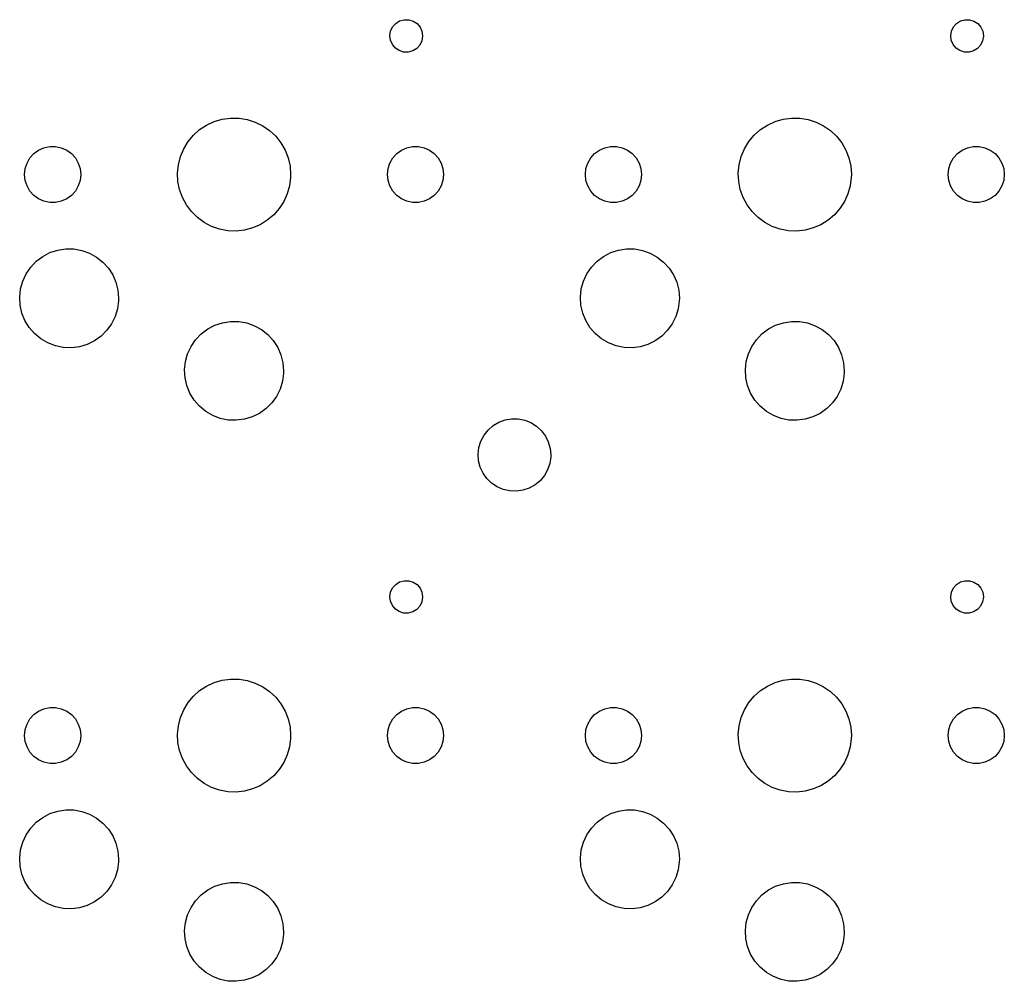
# Model space of a CAD drawing. Extents: x 3.01 to 5.54, y -3.22 to -0.6.
# Tile 2 of 4: x 4.35 to 5.52, y -3.22 to -2.07. Entities that reach past the tile are written whole.
import ezdxf

# ---------------------------------------------------------------- set-up
doc = ezdxf.new("R2010")
doc.units = 0
doc.header["$MEASUREMENT"] = 0
doc.layers.add('BLACK', color=7, linetype='CONTINUOUS')

msp = doc.modelspace()

# ---------------------------------------------------------------- linework, layer by layer
at = {"layer": 'BLACK', "linetype": 'CONTINUOUS'}
for p, q in [((4.79059, -2.0828), (4.79425, -2.07865)), ((4.79425, -2.07865), (4.79893, -2.0757)), ((4.79893, -2.0757), (4.80424, -2.07418)), ((4.80424, -2.07418), (4.80977, -2.07422)), ((4.80977, -2.07422), (4.81507, -2.0758)), ((4.81507, -2.0758), (4.81971, -2.07881)), ((4.81971, -2.07881), (4.82332, -2.083)), ((5.45988, -2.0828), (5.46354, -2.07865)), ((5.46354, -2.07865), (5.46822, -2.0757)), ((5.46822, -2.0757), (5.47353, -2.07418)), ((5.47353, -2.07418), (5.47906, -2.07422)), ((5.47906, -2.07422), (5.48436, -2.0758)), ((5.48436, -2.0758), (5.489, -2.07881)), ((5.489, -2.07881), (5.49261, -2.083)), ((4.78739, -2.09326), (4.78824, -2.0878)), ((4.78824, -2.0878), (4.79059, -2.0828)), ((4.82332, -2.083), (4.8256, -2.08803)), ((4.8256, -2.08803), (4.82639, -2.0935)), ((5.45668, -2.09326), (5.45753, -2.0878)), ((5.45753, -2.0878), (5.45988, -2.0828)), ((5.49261, -2.083), (5.49489, -2.08803)), ((5.49489, -2.08803), (5.49568, -2.0935)), ((4.78811, -2.09875), (4.78739, -2.09326)), ((4.79033, -2.10381), (4.78811, -2.09875)), ((4.82546, -2.09943), (4.82305, -2.10441)), ((4.82638, -2.09398), (4.82546, -2.09943)), ((4.82639, -2.0935), (4.82638, -2.09398)), ((5.4574, -2.09875), (5.45668, -2.09326)), ((5.45962, -2.10381), (5.4574, -2.09875)), ((5.49476, -2.09943), (5.49234, -2.10441)), ((5.49567, -2.09398), (5.49476, -2.09943)), ((5.49568, -2.0935), (5.49567, -2.09398)), ((4.79389, -2.10804), (4.79033, -2.10381)), ((4.79849, -2.1111), (4.79389, -2.10804)), ((4.80377, -2.11275), (4.79849, -2.1111)), ((4.8093, -2.11285), (4.80377, -2.11275)), ((4.81463, -2.1114), (4.8093, -2.11285)), ((4.81934, -2.10851), (4.81463, -2.1114)), ((4.82305, -2.10441), (4.81934, -2.10851)), ((5.46318, -2.10804), (5.45962, -2.10381)), ((5.46778, -2.1111), (5.46318, -2.10804)), ((5.47306, -2.11275), (5.46778, -2.1111)), ((5.47859, -2.11285), (5.47306, -2.11275)), ((5.48392, -2.1114), (5.47859, -2.11285)), ((5.48863, -2.10851), (5.48392, -2.1114)), ((5.49234, -2.10441), (5.48863, -2.10851)), ((4.56865, -2.19982), (4.57774, -2.19563)), ((4.57774, -2.19563), (4.58734, -2.19283)), ((4.58734, -2.19283), (4.59725, -2.19148)), ((4.59725, -2.19148), (4.60726, -2.19161)), ((4.60726, -2.19161), (4.61713, -2.19322)), ((4.61713, -2.19322), (4.62666, -2.19627)), ((4.62666, -2.19627), (4.63563, -2.2007)), ((5.23794, -2.19982), (5.24703, -2.19563)), ((5.24703, -2.19563), (5.25663, -2.19283)), ((5.25663, -2.19283), (5.26655, -2.19148)), ((5.26655, -2.19148), (5.27655, -2.19161)), ((5.27655, -2.19161), (5.28642, -2.19322)), ((5.28642, -2.19322), (5.29595, -2.19627)), ((5.29595, -2.19627), (5.30493, -2.2007)), ((4.55282, -2.21197), (4.56028, -2.20531)), ((4.56028, -2.20531), (4.56865, -2.19982)), ((4.63563, -2.2007), (4.64385, -2.2064)), ((4.64385, -2.2064), (4.65114, -2.21325)), ((5.22211, -2.21197), (5.22958, -2.20531)), ((5.22958, -2.20531), (5.23794, -2.19982)), ((5.30493, -2.2007), (5.31315, -2.2064)), ((5.31315, -2.2064), (5.32043, -2.21325)), ((4.54123, -2.22821), (4.54642, -2.21966)), ((4.54642, -2.21966), (4.55282, -2.21197)), ((4.65114, -2.21325), (4.65734, -2.22111)), ((4.65734, -2.22111), (4.6623, -2.2298)), ((5.21052, -2.22821), (5.21571, -2.21966)), ((5.21571, -2.21966), (5.22211, -2.21197)), ((5.32043, -2.21325), (5.32663, -2.22111)), ((5.32663, -2.22111), (5.33159, -2.2298)), ((4.36242, -2.23396), (4.36809, -2.22985)), ((4.36809, -2.22985), (4.37449, -2.227)), ((4.37449, -2.227), (4.38134, -2.22554)), ((4.38134, -2.22554), (4.38834, -2.22554)), ((4.38834, -2.22554), (4.39519, -2.227)), ((4.39519, -2.227), (4.40159, -2.22985)), ((4.40159, -2.22985), (4.40726, -2.23396)), ((4.53736, -2.23744), (4.54123, -2.22821)), ((4.6623, -2.2298), (4.66593, -2.23912)), ((4.7955, -2.23396), (4.80116, -2.22985)), ((4.80116, -2.22985), (4.80756, -2.227)), ((4.80756, -2.227), (4.81441, -2.22554)), ((4.81441, -2.22554), (4.82141, -2.22554)), ((4.82141, -2.22554), (4.82826, -2.227)), ((4.82826, -2.227), (4.83466, -2.22985)), ((4.83466, -2.22985), (4.84033, -2.23396)), ((5.03172, -2.23396), (5.03738, -2.22985)), ((5.03738, -2.22985), (5.04378, -2.227)), ((5.04378, -2.227), (5.05063, -2.22554)), ((5.05063, -2.22554), (5.05763, -2.22554)), ((5.05763, -2.22554), (5.06448, -2.227)), ((5.06448, -2.227), (5.07088, -2.22985)), ((5.07088, -2.22985), (5.07655, -2.23396)), ((5.20665, -2.23744), (5.21052, -2.22821)), ((5.33159, -2.2298), (5.33522, -2.23912)), ((5.46479, -2.23396), (5.47045, -2.22985)), ((5.47045, -2.22985), (5.47685, -2.227)), ((5.47685, -2.227), (5.4837, -2.22554)), ((5.4837, -2.22554), (5.4907, -2.22554)), ((5.4907, -2.22554), (5.49755, -2.227)), ((5.49755, -2.227), (5.50395, -2.22985)), ((5.50395, -2.22985), (5.50962, -2.23396)), ((4.35424, -2.24523), (4.35774, -2.23917)), ((4.35774, -2.23917), (4.36242, -2.23396)), ((4.40726, -2.23396), (4.41194, -2.23917)), ((4.41194, -2.23917), (4.41544, -2.24523)), ((4.5349, -2.24714), (4.53736, -2.23744)), ((4.66593, -2.23912), (4.66813, -2.24888)), ((4.78731, -2.24523), (4.79081, -2.23917)), ((4.79081, -2.23917), (4.7955, -2.23396)), ((4.84033, -2.23396), (4.84501, -2.23917)), ((4.84501, -2.23917), (4.84851, -2.24523)), ((5.02353, -2.24523), (5.02703, -2.23917)), ((5.02703, -2.23917), (5.03172, -2.23396)), ((5.07655, -2.23396), (5.08123, -2.23917)), ((5.08123, -2.23917), (5.08474, -2.24523)), ((5.20419, -2.24714), (5.20665, -2.23744)), ((5.33522, -2.23912), (5.33743, -2.24888)), ((5.4566, -2.24523), (5.4601, -2.23917)), ((5.4601, -2.23917), (5.46479, -2.23396)), ((5.50962, -2.23396), (5.5143, -2.23917)), ((5.5143, -2.23917), (5.51781, -2.24523)), ((4.35134, -2.25886), (4.35207, -2.25189)), ((4.35207, -2.25189), (4.35424, -2.24523)), ((4.41544, -2.24523), (4.41761, -2.25189)), ((4.41761, -2.25189), (4.41834, -2.25886)), ((4.5339, -2.25709), (4.5349, -2.24714)), ((4.66813, -2.24888), (4.66888, -2.25886)), ((4.78441, -2.25886), (4.78514, -2.25189)), ((4.78514, -2.25189), (4.78731, -2.24523)), ((4.84851, -2.24523), (4.85068, -2.25189)), ((4.85068, -2.25189), (4.85141, -2.25886)), ((5.02063, -2.25886), (5.02136, -2.25189)), ((5.02136, -2.25189), (5.02353, -2.24523)), ((5.08474, -2.24523), (5.0869, -2.25189)), ((5.0869, -2.25189), (5.08763, -2.25886)), ((5.20319, -2.25709), (5.20419, -2.24714)), ((5.33743, -2.24888), (5.33817, -2.25886)), ((5.4537, -2.25886), (5.45443, -2.25189)), ((5.45443, -2.25189), (5.4566, -2.24523)), ((5.51781, -2.24523), (5.51997, -2.25189)), ((5.51997, -2.25189), (5.5207, -2.25886)), ((4.35207, -2.26582), (4.35134, -2.25886)), ((4.35424, -2.27248), (4.35207, -2.26582)), ((4.41761, -2.26582), (4.41544, -2.27248)), ((4.41834, -2.25886), (4.41761, -2.26582)), ((4.53438, -2.26708), (4.5339, -2.25709)), ((4.53633, -2.2769), (4.53438, -2.26708)), ((4.66878, -2.26239), (4.66752, -2.27231)), ((4.66888, -2.25886), (4.66878, -2.26239)), ((4.78514, -2.26582), (4.78441, -2.25886)), ((4.78731, -2.27248), (4.78514, -2.26582)), ((4.85068, -2.26582), (4.84851, -2.27248)), ((4.85141, -2.25886), (4.85068, -2.26582)), ((5.02136, -2.26582), (5.02063, -2.25886)), ((5.02353, -2.27248), (5.02136, -2.26582)), ((5.0869, -2.26582), (5.08474, -2.27248)), ((5.08763, -2.25886), (5.0869, -2.26582)), ((5.20367, -2.26708), (5.20319, -2.25709)), ((5.20562, -2.2769), (5.20367, -2.26708)), ((5.33807, -2.26239), (5.33681, -2.27231)), ((5.33817, -2.25886), (5.33807, -2.26239)), ((5.45443, -2.26582), (5.4537, -2.25886)), ((5.4566, -2.27248), (5.45443, -2.26582)), ((5.51997, -2.26582), (5.51781, -2.27248)), ((5.5207, -2.25886), (5.51997, -2.26582)), ((4.35774, -2.27855), (4.35424, -2.27248)), ((4.36242, -2.28375), (4.35774, -2.27855)), ((4.41194, -2.27855), (4.40726, -2.28375)), ((4.41544, -2.27248), (4.41194, -2.27855)), ((4.53971, -2.28631), (4.53633, -2.2769)), ((4.66752, -2.27231), (4.66481, -2.28194)), ((4.79081, -2.27855), (4.78731, -2.27248)), ((4.7955, -2.28375), (4.79081, -2.27855)), ((4.84501, -2.27855), (4.84033, -2.28375)), ((4.84851, -2.27248), (4.84501, -2.27855)), ((5.02703, -2.27855), (5.02353, -2.27248)), ((5.03172, -2.28375), (5.02703, -2.27855)), ((5.08123, -2.27855), (5.07655, -2.28375)), ((5.08474, -2.27248), (5.08123, -2.27855)), ((5.209, -2.28631), (5.20562, -2.2769)), ((5.33681, -2.27231), (5.3341, -2.28194)), ((5.4601, -2.27855), (5.4566, -2.27248)), ((5.46479, -2.28375), (5.4601, -2.27855)), ((5.5143, -2.27855), (5.50962, -2.28375)), ((5.51781, -2.27248), (5.5143, -2.27855)), ((4.36809, -2.28787), (4.36242, -2.28375)), ((4.37449, -2.29072), (4.36809, -2.28787)), ((4.38134, -2.29217), (4.37449, -2.29072)), ((4.39519, -2.29072), (4.38834, -2.29217)), ((4.40159, -2.28787), (4.39519, -2.29072)), ((4.40726, -2.28375), (4.40159, -2.28787)), ((4.54445, -2.29512), (4.53971, -2.28631)), ((4.6607, -2.29107), (4.65528, -2.29948)), ((4.66481, -2.28194), (4.6607, -2.29107)), ((4.80116, -2.28787), (4.7955, -2.28375)), ((4.80756, -2.29072), (4.80116, -2.28787)), ((4.81441, -2.29217), (4.80756, -2.29072)), ((4.82826, -2.29072), (4.82141, -2.29217)), ((4.83466, -2.28787), (4.82826, -2.29072)), ((4.84033, -2.28375), (4.83466, -2.28787)), ((5.03738, -2.28787), (5.03172, -2.28375)), ((5.04378, -2.29072), (5.03738, -2.28787)), ((5.05063, -2.29217), (5.04378, -2.29072)), ((5.06448, -2.29072), (5.05763, -2.29217)), ((5.07088, -2.28787), (5.06448, -2.29072)), ((5.07655, -2.28375), (5.07088, -2.28787)), ((5.21374, -2.29512), (5.209, -2.28631)), ((5.32999, -2.29107), (5.32457, -2.29948)), ((5.3341, -2.28194), (5.32999, -2.29107)), ((5.47045, -2.28787), (5.46479, -2.28375)), ((5.47685, -2.29072), (5.47045, -2.28787)), ((5.4837, -2.29217), (5.47685, -2.29072)), ((5.49755, -2.29072), (5.4907, -2.29217)), ((5.50395, -2.28787), (5.49755, -2.29072)), ((5.50962, -2.28375), (5.50395, -2.28787)), ((4.38834, -2.29217), (4.38134, -2.29217)), ((4.55043, -2.30314), (4.54445, -2.29512)), ((4.55754, -2.31018), (4.55043, -2.30314)), ((4.65528, -2.29948), (4.64869, -2.307)), ((4.82141, -2.29217), (4.81441, -2.29217)), ((5.05763, -2.29217), (5.05063, -2.29217)), ((5.21972, -2.30314), (5.21374, -2.29512)), ((5.22683, -2.31018), (5.21972, -2.30314)), ((5.32457, -2.29948), (5.31798, -2.307)), ((5.4907, -2.29217), (5.4837, -2.29217)), ((4.56561, -2.3161), (4.55754, -2.31018)), ((4.64105, -2.31347), (4.63254, -2.31873)), ((4.64869, -2.307), (4.64105, -2.31347)), ((5.2349, -2.3161), (5.22683, -2.31018)), ((5.31034, -2.31347), (5.30183, -2.31873)), ((5.31798, -2.307), (5.31034, -2.31347)), ((4.57446, -2.32076), (4.56561, -2.3161)), ((4.58391, -2.32406), (4.57446, -2.32076)), ((4.59373, -2.32592), (4.58391, -2.32406)), ((4.60373, -2.32632), (4.59373, -2.32592)), ((4.61368, -2.32523), (4.60373, -2.32632)), ((4.62335, -2.32268), (4.61368, -2.32523)), ((4.63254, -2.31873), (4.62335, -2.32268)), ((5.24375, -2.32076), (5.2349, -2.3161)), ((5.2532, -2.32406), (5.24375, -2.32076)), ((5.26303, -2.32592), (5.2532, -2.32406)), ((5.27302, -2.32632), (5.26303, -2.32592)), ((5.28297, -2.32523), (5.27302, -2.32632)), ((5.29264, -2.32268), (5.28297, -2.32523)), ((5.30183, -2.31873), (5.29264, -2.32268)), ((4.38164, -2.35205), (4.39084, -2.34905)), ((4.39084, -2.34905), (4.40041, -2.34758)), ((4.40041, -2.34758), (4.41008, -2.3477)), ((4.41008, -2.3477), (4.41961, -2.3494)), ((4.41961, -2.3494), (4.42873, -2.35263)), ((5.05093, -2.35205), (5.06013, -2.34905)), ((5.06013, -2.34905), (5.0697, -2.34758)), ((5.0697, -2.34758), (5.07937, -2.3477)), ((5.07937, -2.3477), (5.0889, -2.3494)), ((5.0889, -2.3494), (5.09802, -2.35263)), ((4.36532, -2.36233), (4.37306, -2.35652)), ((4.37306, -2.35652), (4.38164, -2.35205)), ((4.42873, -2.35263), (4.43721, -2.35731)), ((4.43721, -2.35731), (4.4448, -2.3633)), ((5.03461, -2.36233), (5.04235, -2.35652)), ((5.04235, -2.35652), (5.05093, -2.35205)), ((5.09802, -2.35263), (5.1065, -2.35731)), ((5.1065, -2.35731), (5.11409, -2.3633)), ((4.35318, -2.37733), (4.35863, -2.36933)), ((4.35863, -2.36933), (4.36532, -2.36233)), ((4.4448, -2.3633), (4.45131, -2.37046)), ((4.45131, -2.37046), (4.45657, -2.37859)), ((5.02247, -2.37733), (5.02792, -2.36933)), ((5.02792, -2.36933), (5.03461, -2.36233)), ((5.11409, -2.3633), (5.12061, -2.37046)), ((5.12061, -2.37046), (5.12586, -2.37859)), ((4.3491, -2.3861), (4.35318, -2.37733)), ((4.45657, -2.37859), (4.46043, -2.38746)), ((5.01839, -2.3861), (5.02247, -2.37733)), ((5.12586, -2.37859), (5.12972, -2.38746)), ((4.34549, -2.40505), (4.34652, -2.39543)), ((4.34652, -2.39543), (4.3491, -2.3861)), ((4.46043, -2.38746), (4.46279, -2.39685)), ((4.46279, -2.39685), (4.46358, -2.4065)), ((5.01478, -2.40505), (5.01581, -2.39543)), ((5.01581, -2.39543), (5.01839, -2.3861)), ((5.12972, -2.38746), (5.13208, -2.39685)), ((5.13208, -2.39685), (5.13287, -2.4065)), ((4.34605, -2.41471), (4.34549, -2.40505)), ((4.46358, -2.4065), (4.46351, -2.40938)), ((5.01534, -2.41471), (5.01478, -2.40505)), ((5.13287, -2.4065), (5.1328, -2.40938)), ((4.34817, -2.42415), (4.34605, -2.41471)), ((4.46225, -2.41897), (4.45943, -2.42823)), ((4.46351, -2.40938), (4.46225, -2.41897)), ((5.01746, -2.42415), (5.01534, -2.41471)), ((5.13154, -2.41897), (5.12872, -2.42823)), ((5.1328, -2.40938), (5.13154, -2.41897)), ((4.35181, -2.43312), (4.34817, -2.42415)), ((4.45943, -2.42823), (4.45515, -2.43691)), ((5.0211, -2.43312), (5.01746, -2.42415)), ((5.12872, -2.42823), (5.12444, -2.43691)), ((4.35687, -2.44137), (4.35181, -2.43312)), ((4.36321, -2.44869), (4.35687, -2.44137)), ((4.45515, -2.43691), (4.4495, -2.44477)), ((4.56217, -2.44895), (4.56991, -2.44314)), ((4.56991, -2.44314), (4.57849, -2.43867)), ((4.57849, -2.43867), (4.58769, -2.43566)), ((4.58769, -2.43566), (4.59726, -2.4342)), ((4.59726, -2.4342), (4.60693, -2.43432)), ((4.60693, -2.43432), (4.61646, -2.43601)), ((4.61646, -2.43601), (4.62558, -2.43924)), ((4.62558, -2.43924), (4.63406, -2.44392)), ((4.63406, -2.44392), (4.64165, -2.44992)), ((5.02616, -2.44137), (5.0211, -2.43312)), ((5.0325, -2.44869), (5.02616, -2.44137)), ((5.12444, -2.43691), (5.11879, -2.44477)), ((5.23146, -2.44895), (5.2392, -2.44314)), ((5.2392, -2.44314), (5.24778, -2.43867)), ((5.24778, -2.43867), (5.25698, -2.43566)), ((5.25698, -2.43566), (5.26655, -2.4342)), ((5.26655, -2.4342), (5.27622, -2.43432)), ((5.27622, -2.43432), (5.28575, -2.43601)), ((5.28575, -2.43601), (5.29487, -2.43924)), ((5.29487, -2.43924), (5.30335, -2.44392)), ((5.30335, -2.44392), (5.31094, -2.44992)), ((4.37065, -2.45487), (4.36321, -2.44869)), ((4.37901, -2.45975), (4.37065, -2.45487)), ((4.44264, -2.4516), (4.43476, -2.45722)), ((4.4495, -2.44477), (4.44264, -2.4516)), ((4.55003, -2.46394), (4.55548, -2.45594)), ((4.55548, -2.45594), (4.56217, -2.44895)), ((4.64165, -2.44992), (4.64816, -2.45708)), ((5.03994, -2.45487), (5.0325, -2.44869)), ((5.0483, -2.45975), (5.03994, -2.45487)), ((5.11193, -2.4516), (5.10406, -2.45722)), ((5.11879, -2.44477), (5.11193, -2.4516)), ((5.21932, -2.46394), (5.22477, -2.45594)), ((5.22477, -2.45594), (5.23146, -2.44895)), ((5.31094, -2.44992), (5.31746, -2.45708)), ((4.38805, -2.46321), (4.37901, -2.45975)), ((4.39753, -2.46513), (4.38805, -2.46321)), ((4.4072, -2.46549), (4.39753, -2.46513)), ((4.4168, -2.46426), (4.4072, -2.46549)), ((4.42607, -2.46148), (4.4168, -2.46426)), ((4.43476, -2.45722), (4.42607, -2.46148)), ((4.54595, -2.47272), (4.55003, -2.46394)), ((4.64816, -2.45708), (4.65342, -2.4652)), ((4.65342, -2.4652), (4.65728, -2.47408)), ((5.05734, -2.46321), (5.0483, -2.45975)), ((5.06682, -2.46513), (5.05734, -2.46321)), ((5.0765, -2.46549), (5.06682, -2.46513)), ((5.08609, -2.46426), (5.0765, -2.46549)), ((5.09536, -2.46148), (5.08609, -2.46426)), ((5.10406, -2.45722), (5.09536, -2.46148)), ((5.21524, -2.47272), (5.21932, -2.46394)), ((5.31746, -2.45708), (5.32271, -2.4652)), ((5.32271, -2.4652), (5.32657, -2.47408)), ((4.54337, -2.48204), (4.54595, -2.47272)), ((4.65728, -2.47408), (4.65964, -2.48346)), ((5.21266, -2.48204), (5.21524, -2.47272)), ((5.32657, -2.47408), (5.32893, -2.48346)), ((4.54234, -2.49167), (4.54337, -2.48204)), ((4.65964, -2.48346), (4.66043, -2.49311)), ((5.21163, -2.49167), (5.21266, -2.48204)), ((5.32893, -2.48346), (5.32972, -2.49311)), ((4.5429, -2.50133), (4.54234, -2.49167)), ((4.54502, -2.51077), (4.5429, -2.50133)), ((4.66036, -2.49599), (4.6591, -2.50559)), ((4.66043, -2.49311), (4.66036, -2.49599)), ((5.21219, -2.50133), (5.21163, -2.49167)), ((5.21431, -2.51077), (5.21219, -2.50133)), ((5.32965, -2.49599), (5.32839, -2.50559)), ((5.32972, -2.49311), (5.32965, -2.49599)), ((4.54866, -2.51974), (4.54502, -2.51077)), ((4.65628, -2.51485), (4.652, -2.52352)), ((4.6591, -2.50559), (4.65628, -2.51485)), ((5.21796, -2.51974), (5.21431, -2.51077)), ((5.32557, -2.51485), (5.32129, -2.52352)), ((5.32839, -2.50559), (5.32557, -2.51485)), ((4.55372, -2.52799), (4.54866, -2.51974)), ((4.652, -2.52352), (4.64635, -2.53138)), ((5.22301, -2.52799), (5.21796, -2.51974)), ((5.32129, -2.52352), (5.31564, -2.53138)), ((4.56006, -2.5353), (4.55372, -2.52799)), ((4.5675, -2.54148), (4.56006, -2.5353)), ((4.63949, -2.53822), (4.63161, -2.54384)), ((4.64635, -2.53138), (4.63949, -2.53822)), ((5.22935, -2.5353), (5.22301, -2.52799)), ((5.23679, -2.54148), (5.22935, -2.5353)), ((5.30878, -2.53822), (5.30091, -2.54384)), ((5.31564, -2.53138), (5.30878, -2.53822)), ((4.57586, -2.54637), (4.5675, -2.54148)), ((4.5849, -2.54982), (4.57586, -2.54637)), ((4.59438, -2.55175), (4.5849, -2.54982)), ((4.62292, -2.54809), (4.61365, -2.55087)), ((4.63161, -2.54384), (4.62292, -2.54809)), ((5.24515, -2.54637), (5.23679, -2.54148)), ((5.25419, -2.54982), (5.24515, -2.54637)), ((5.26367, -2.55175), (5.25419, -2.54982)), ((5.29221, -2.54809), (5.28295, -2.55087)), ((5.30091, -2.54384), (5.29221, -2.54809)), ((4.60405, -2.5521), (4.59438, -2.55175)), ((4.61365, -2.55087), (4.60405, -2.5521)), ((4.90461, -2.56369), (4.91057, -2.55847)), ((4.91057, -2.55847), (4.91738, -2.55441)), ((4.91738, -2.55441), (4.92481, -2.55167)), ((4.92481, -2.55167), (4.93262, -2.55033)), ((4.93262, -2.55033), (4.94055, -2.55043)), ((4.94055, -2.55043), (4.94832, -2.55198)), ((4.94832, -2.55198), (4.95568, -2.55492)), ((4.95568, -2.55492), (4.96239, -2.55914)), ((4.96239, -2.55914), (4.9682, -2.56452)), ((5.27335, -2.5521), (5.26367, -2.55175)), ((5.28295, -2.55087), (5.27335, -2.5521)), ((4.89601, -2.57693), (4.8997, -2.56992)), ((4.8997, -2.56992), (4.90461, -2.56369)), ((4.9682, -2.56452), (4.97295, -2.57087)), ((4.97295, -2.57087), (4.97645, -2.57798)), ((4.89273, -2.59237), (4.89366, -2.5845)), ((4.89366, -2.5845), (4.89601, -2.57693)), ((4.97645, -2.57798), (4.9786, -2.58561)), ((4.89325, -2.60028), (4.89273, -2.59237)), ((4.97927, -2.59577), (4.97813, -2.60361)), ((4.9786, -2.58561), (4.97933, -2.5935)), ((4.97933, -2.5935), (4.97927, -2.59577)), ((4.8952, -2.60796), (4.89325, -2.60028)), ((4.89852, -2.61516), (4.8952, -2.60796)), ((4.97813, -2.60361), (4.97558, -2.61112)), ((4.90309, -2.62163), (4.89852, -2.61516)), ((4.97171, -2.61803), (4.96664, -2.62413)), ((4.97558, -2.61112), (4.97171, -2.61803)), ((4.90877, -2.62716), (4.90309, -2.62163)), ((4.91536, -2.63156), (4.90877, -2.62716)), ((4.92264, -2.63469), (4.91536, -2.63156)), ((4.96055, -2.62919), (4.95364, -2.63307)), ((4.96664, -2.62413), (4.96055, -2.62919)), ((4.93037, -2.63644), (4.92264, -2.63469)), ((4.93829, -2.63675), (4.93037, -2.63644)), ((4.94613, -2.63561), (4.93829, -2.63675)), ((4.95364, -2.63307), (4.94613, -2.63561)), ((4.79059, -2.75209), (4.79425, -2.74794)), ((4.79425, -2.74794), (4.79893, -2.74499)), ((4.79893, -2.74499), (4.80424, -2.74347)), ((4.80424, -2.74347), (4.80977, -2.74351)), ((4.80977, -2.74351), (4.81507, -2.74509)), ((4.81507, -2.74509), (4.81971, -2.7481)), ((4.81971, -2.7481), (4.82332, -2.75229)), ((5.45988, -2.75209), (5.46354, -2.74794)), ((5.46354, -2.74794), (5.46822, -2.74499)), ((5.46822, -2.74499), (5.47353, -2.74347)), ((5.47353, -2.74347), (5.47906, -2.74351)), ((5.47906, -2.74351), (5.48436, -2.74509)), ((5.48436, -2.74509), (5.489, -2.7481)), ((5.489, -2.7481), (5.49261, -2.75229)), ((4.78739, -2.76256), (4.78824, -2.75709)), ((4.78824, -2.75709), (4.79059, -2.75209)), ((4.82332, -2.75229), (4.8256, -2.75732)), ((4.8256, -2.75732), (4.82639, -2.76279)), ((5.45668, -2.76256), (5.45753, -2.75709)), ((5.45753, -2.75709), (5.45988, -2.75209)), ((5.49261, -2.75229), (5.49489, -2.75732)), ((5.49489, -2.75732), (5.49568, -2.76279)), ((4.78811, -2.76804), (4.78739, -2.76256)), ((4.79033, -2.7731), (4.78811, -2.76804)), ((4.79389, -2.77733), (4.79033, -2.7731)), ((4.82546, -2.76872), (4.82305, -2.7737)), ((4.82638, -2.76327), (4.82546, -2.76872)), ((4.82639, -2.76279), (4.82638, -2.76327)), ((5.4574, -2.76804), (5.45668, -2.76256)), ((5.45962, -2.7731), (5.4574, -2.76804)), ((5.46318, -2.77733), (5.45962, -2.7731)), ((5.49476, -2.76872), (5.49234, -2.7737)), ((5.49567, -2.76327), (5.49476, -2.76872)), ((5.49568, -2.76279), (5.49567, -2.76327)), ((4.79849, -2.78039), (4.79389, -2.77733)), ((4.80377, -2.78204), (4.79849, -2.78039)), ((4.8093, -2.78214), (4.80377, -2.78204)), ((4.81463, -2.78069), (4.8093, -2.78214)), ((4.81934, -2.7778), (4.81463, -2.78069)), ((4.82305, -2.7737), (4.81934, -2.7778)), ((5.46778, -2.78039), (5.46318, -2.77733)), ((5.47306, -2.78204), (5.46778, -2.78039)), ((5.47859, -2.78214), (5.47306, -2.78204)), ((5.48392, -2.78069), (5.47859, -2.78214)), ((5.48863, -2.7778), (5.48392, -2.78069)), ((5.49234, -2.7737), (5.48863, -2.7778)), ((4.56865, -2.86911), (4.57774, -2.86492)), ((4.57774, -2.86492), (4.58734, -2.86212)), ((4.58734, -2.86212), (4.59725, -2.86077)), ((4.59725, -2.86077), (4.60726, -2.86091)), ((4.60726, -2.86091), (4.61713, -2.86251)), ((4.61713, -2.86251), (4.62666, -2.86556)), ((4.62666, -2.86556), (4.63563, -2.86999)), ((5.23794, -2.86911), (5.24703, -2.86492)), ((5.24703, -2.86492), (5.25663, -2.86212)), ((5.25663, -2.86212), (5.26655, -2.86077)), ((5.26655, -2.86077), (5.27655, -2.86091)), ((5.27655, -2.86091), (5.28642, -2.86251)), ((5.28642, -2.86251), (5.29595, -2.86556)), ((5.29595, -2.86556), (5.30493, -2.86999)), ((4.55282, -2.88126), (4.56028, -2.8746)), ((4.56028, -2.8746), (4.56865, -2.86911)), ((4.63563, -2.86999), (4.64385, -2.87569)), ((4.64385, -2.87569), (4.65114, -2.88255)), ((5.22211, -2.88126), (5.22958, -2.8746)), ((5.22958, -2.8746), (5.23794, -2.86911)), ((5.30493, -2.86999), (5.31315, -2.87569)), ((5.31315, -2.87569), (5.32043, -2.88255)), ((4.54123, -2.8975), (4.54642, -2.88895)), ((4.54642, -2.88895), (4.55282, -2.88126)), ((4.65114, -2.88255), (4.65734, -2.8904)), ((4.65734, -2.8904), (4.6623, -2.89909)), ((5.21052, -2.8975), (5.21571, -2.88895)), ((5.21571, -2.88895), (5.22211, -2.88126)), ((5.32043, -2.88255), (5.32663, -2.8904)), ((5.32663, -2.8904), (5.33159, -2.89909)), ((4.36242, -2.90325), (4.36809, -2.89914)), ((4.36809, -2.89914), (4.37449, -2.89629)), ((4.37449, -2.89629), (4.38134, -2.89483)), ((4.38134, -2.89483), (4.38834, -2.89483)), ((4.38834, -2.89483), (4.39519, -2.89629)), ((4.39519, -2.89629), (4.40159, -2.89914)), ((4.40159, -2.89914), (4.40726, -2.90325)), ((4.53736, -2.90673), (4.54123, -2.8975)), ((4.6623, -2.89909), (4.66593, -2.90841)), ((4.7955, -2.90325), (4.80116, -2.89914)), ((4.80116, -2.89914), (4.80756, -2.89629)), ((4.80756, -2.89629), (4.81441, -2.89483)), ((4.81441, -2.89483), (4.82141, -2.89483)), ((4.82141, -2.89483), (4.82826, -2.89629)), ((4.82826, -2.89629), (4.83466, -2.89914)), ((4.83466, -2.89914), (4.84033, -2.90325)), ((5.03172, -2.90325), (5.03738, -2.89914)), ((5.03738, -2.89914), (5.04378, -2.89629)), ((5.04378, -2.89629), (5.05063, -2.89483)), ((5.05063, -2.89483), (5.05763, -2.89483)), ((5.05763, -2.89483), (5.06448, -2.89629)), ((5.06448, -2.89629), (5.07088, -2.89914)), ((5.07088, -2.89914), (5.07655, -2.90325)), ((5.20665, -2.90673), (5.21052, -2.8975)), ((5.33159, -2.89909), (5.33522, -2.90841)), ((5.46479, -2.90325), (5.47045, -2.89914)), ((5.47045, -2.89914), (5.47685, -2.89629)), ((5.47685, -2.89629), (5.4837, -2.89483)), ((5.4837, -2.89483), (5.4907, -2.89483)), ((5.4907, -2.89483), (5.49755, -2.89629)), ((5.49755, -2.89629), (5.50395, -2.89914)), ((5.50395, -2.89914), (5.50962, -2.90325)), ((4.35207, -2.92118), (4.35424, -2.91452)), ((4.35424, -2.91452), (4.35774, -2.90846)), ((4.35774, -2.90846), (4.36242, -2.90325)), ((4.40726, -2.90325), (4.41194, -2.90846)), ((4.41194, -2.90846), (4.41544, -2.91452)), ((4.41544, -2.91452), (4.41761, -2.92118)), ((4.5349, -2.91643), (4.53736, -2.90673)), ((4.66593, -2.90841), (4.66813, -2.91817)), ((4.78514, -2.92118), (4.78731, -2.91452)), ((4.78731, -2.91452), (4.79081, -2.90846)), ((4.79081, -2.90846), (4.7955, -2.90325)), ((4.84033, -2.90325), (4.84501, -2.90846)), ((4.84501, -2.90846), (4.84851, -2.91452)), ((4.84851, -2.91452), (4.85068, -2.92118)), ((5.02136, -2.92118), (5.02353, -2.91452)), ((5.02353, -2.91452), (5.02703, -2.90846)), ((5.02703, -2.90846), (5.03172, -2.90325)), ((5.07655, -2.90325), (5.08123, -2.90846)), ((5.08123, -2.90846), (5.08474, -2.91452)), ((5.08474, -2.91452), (5.0869, -2.92118)), ((5.20419, -2.91643), (5.20665, -2.90673)), ((5.33522, -2.90841), (5.33743, -2.91817)), ((5.45443, -2.92118), (5.4566, -2.91452)), ((5.4566, -2.91452), (5.4601, -2.90846)), ((5.4601, -2.90846), (5.46479, -2.90325)), ((5.50962, -2.90325), (5.5143, -2.90846)), ((5.5143, -2.90846), (5.51781, -2.91452)), ((5.51781, -2.91452), (5.51997, -2.92118)), ((4.35134, -2.92815), (4.35207, -2.92118)), ((4.41761, -2.92118), (4.41834, -2.92815)), ((4.5339, -2.92638), (4.5349, -2.91643)), ((4.66813, -2.91817), (4.66888, -2.92815)), ((4.78441, -2.92815), (4.78514, -2.92118)), ((4.85068, -2.92118), (4.85141, -2.92815)), ((5.02063, -2.92815), (5.02136, -2.92118)), ((5.0869, -2.92118), (5.08763, -2.92815)), ((5.20319, -2.92638), (5.20419, -2.91643)), ((5.33743, -2.91817), (5.33817, -2.92815)), ((5.4537, -2.92815), (5.45443, -2.92118)), ((5.51997, -2.92118), (5.5207, -2.92815)), ((4.35207, -2.93511), (4.35134, -2.92815)), ((4.35424, -2.94177), (4.35207, -2.93511)), ((4.41761, -2.93511), (4.41544, -2.94177)), ((4.41834, -2.92815), (4.41761, -2.93511)), ((4.53438, -2.93637), (4.5339, -2.92638)), ((4.53633, -2.94619), (4.53438, -2.93637)), ((4.66878, -2.93168), (4.66752, -2.94161)), ((4.66888, -2.92815), (4.66878, -2.93168)), ((4.78514, -2.93511), (4.78441, -2.92815)), ((4.78731, -2.94177), (4.78514, -2.93511)), ((4.85068, -2.93511), (4.84851, -2.94177)), ((4.85141, -2.92815), (4.85068, -2.93511)), ((5.02136, -2.93511), (5.02063, -2.92815)), ((5.02353, -2.94177), (5.02136, -2.93511)), ((5.0869, -2.93511), (5.08474, -2.94177)), ((5.08763, -2.92815), (5.0869, -2.93511)), ((5.20367, -2.93637), (5.20319, -2.92638)), ((5.20562, -2.94619), (5.20367, -2.93637)), ((5.33807, -2.93168), (5.33681, -2.94161)), ((5.33817, -2.92815), (5.33807, -2.93168)), ((5.45443, -2.93511), (5.4537, -2.92815)), ((5.4566, -2.94177), (5.45443, -2.93511)), ((5.51997, -2.93511), (5.51781, -2.94177)), ((5.5207, -2.92815), (5.51997, -2.93511)), ((4.35774, -2.94784), (4.35424, -2.94177)), ((4.36242, -2.95304), (4.35774, -2.94784)), ((4.41194, -2.94784), (4.40726, -2.95304)), ((4.41544, -2.94177), (4.41194, -2.94784)), ((4.53971, -2.9556), (4.53633, -2.94619)), ((4.66752, -2.94161), (4.66481, -2.95123)), ((4.79081, -2.94784), (4.78731, -2.94177)), ((4.7955, -2.95304), (4.79081, -2.94784)), ((4.84501, -2.94784), (4.84033, -2.95304)), ((4.84851, -2.94177), (4.84501, -2.94784)), ((5.02703, -2.94784), (5.02353, -2.94177)), ((5.03172, -2.95304), (5.02703, -2.94784)), ((5.08123, -2.94784), (5.07655, -2.95304)), ((5.08474, -2.94177), (5.08123, -2.94784)), ((5.209, -2.9556), (5.20562, -2.94619)), ((5.33681, -2.94161), (5.3341, -2.95123)), ((5.4601, -2.94784), (5.4566, -2.94177)), ((5.46479, -2.95304), (5.4601, -2.94784)), ((5.5143, -2.94784), (5.50962, -2.95304)), ((5.51781, -2.94177), (5.5143, -2.94784)), ((4.36809, -2.95716), (4.36242, -2.95304)), ((4.37449, -2.96001), (4.36809, -2.95716)), ((4.38134, -2.96146), (4.37449, -2.96001)), ((4.38834, -2.96146), (4.38134, -2.96146)), ((4.39519, -2.96001), (4.38834, -2.96146)), ((4.40159, -2.95716), (4.39519, -2.96001)), ((4.40726, -2.95304), (4.40159, -2.95716)), ((4.54445, -2.96442), (4.53971, -2.9556)), ((4.6607, -2.96036), (4.65528, -2.96877)), ((4.66481, -2.95123), (4.6607, -2.96036)), ((4.80116, -2.95716), (4.7955, -2.95304)), ((4.80756, -2.96001), (4.80116, -2.95716)), ((4.81441, -2.96146), (4.80756, -2.96001)), ((4.82141, -2.96146), (4.81441, -2.96146)), ((4.82826, -2.96001), (4.82141, -2.96146)), ((4.83466, -2.95716), (4.82826, -2.96001)), ((4.84033, -2.95304), (4.83466, -2.95716)), ((5.03738, -2.95716), (5.03172, -2.95304)), ((5.04378, -2.96001), (5.03738, -2.95716)), ((5.05063, -2.96146), (5.04378, -2.96001)), ((5.05763, -2.96146), (5.05063, -2.96146)), ((5.06448, -2.96001), (5.05763, -2.96146)), ((5.07088, -2.95716), (5.06448, -2.96001)), ((5.07655, -2.95304), (5.07088, -2.95716)), ((5.21374, -2.96442), (5.209, -2.9556)), ((5.32999, -2.96036), (5.32457, -2.96877)), ((5.3341, -2.95123), (5.32999, -2.96036)), ((5.47045, -2.95716), (5.46479, -2.95304)), ((5.47685, -2.96001), (5.47045, -2.95716)), ((5.4837, -2.96146), (5.47685, -2.96001)), ((5.4907, -2.96146), (5.4837, -2.96146)), ((5.49755, -2.96001), (5.4907, -2.96146)), ((5.50395, -2.95716), (5.49755, -2.96001)), ((5.50962, -2.95304), (5.50395, -2.95716)), ((4.55043, -2.97243), (4.54445, -2.96442)), ((4.55754, -2.97948), (4.55043, -2.97243)), ((4.65528, -2.96877), (4.64869, -2.97629)), ((5.21972, -2.97243), (5.21374, -2.96442)), ((5.22683, -2.97948), (5.21972, -2.97243)), ((5.32457, -2.96877), (5.31798, -2.97629)), ((4.56561, -2.98539), (4.55754, -2.97948)), ((4.64105, -2.98276), (4.63254, -2.98802)), ((4.64869, -2.97629), (4.64105, -2.98276)), ((5.2349, -2.98539), (5.22683, -2.97948)), ((5.31034, -2.98276), (5.30183, -2.98802)), ((5.31798, -2.97629), (5.31034, -2.98276)), ((4.57446, -2.99005), (4.56561, -2.98539)), ((4.58391, -2.99335), (4.57446, -2.99005)), ((4.59373, -2.99521), (4.58391, -2.99335)), ((4.60373, -2.99561), (4.59373, -2.99521)), ((4.61368, -2.99452), (4.60373, -2.99561)), ((4.62335, -2.99197), (4.61368, -2.99452)), ((4.63254, -2.98802), (4.62335, -2.99197)), ((5.24375, -2.99005), (5.2349, -2.98539)), ((5.2532, -2.99335), (5.24375, -2.99005)), ((5.26303, -2.99521), (5.2532, -2.99335)), ((5.27302, -2.99561), (5.26303, -2.99521)), ((5.28297, -2.99452), (5.27302, -2.99561)), ((5.29264, -2.99197), (5.28297, -2.99452)), ((5.30183, -2.98802), (5.29264, -2.99197)), ((4.38164, -3.02135), (4.39084, -3.01834)), ((4.39084, -3.01834), (4.40041, -3.01687)), ((4.40041, -3.01687), (4.41008, -3.01699)), ((4.41008, -3.01699), (4.41961, -3.01869)), ((4.41961, -3.01869), (4.42873, -3.02192)), ((5.05093, -3.02135), (5.06013, -3.01834)), ((5.06013, -3.01834), (5.0697, -3.01687)), ((5.0697, -3.01687), (5.07937, -3.01699)), ((5.07937, -3.01699), (5.0889, -3.01869)), ((5.0889, -3.01869), (5.09802, -3.02192)), ((4.35863, -3.03862), (4.36532, -3.03162)), ((4.36532, -3.03162), (4.37306, -3.02581)), ((4.37306, -3.02581), (4.38164, -3.02135)), ((4.42873, -3.02192), (4.43721, -3.0266)), ((4.43721, -3.0266), (4.4448, -3.0326)), ((5.02792, -3.03862), (5.03461, -3.03162)), ((5.03461, -3.03162), (5.04235, -3.02581)), ((5.04235, -3.02581), (5.05093, -3.02135)), ((5.09802, -3.02192), (5.1065, -3.0266)), ((5.1065, -3.0266), (5.11409, -3.0326)), ((4.35318, -3.04662), (4.35863, -3.03862)), ((4.4448, -3.0326), (4.45131, -3.03975)), ((4.45131, -3.03975), (4.45657, -3.04788)), ((5.02247, -3.04662), (5.02792, -3.03862)), ((5.11409, -3.0326), (5.12061, -3.03975)), ((5.12061, -3.03975), (5.12586, -3.04788)), ((4.34652, -3.06472), (4.3491, -3.05539)), ((4.3491, -3.05539), (4.35318, -3.04662)), ((4.45657, -3.04788), (4.46043, -3.05675)), ((5.01581, -3.06472), (5.01839, -3.05539)), ((5.01839, -3.05539), (5.02247, -3.04662)), ((5.12586, -3.04788), (5.12972, -3.05675)), ((4.34549, -3.07434), (4.34652, -3.06472)), ((4.46043, -3.05675), (4.46279, -3.06614)), ((4.46279, -3.06614), (4.46358, -3.07579)), ((5.01478, -3.07434), (5.01581, -3.06472)), ((5.12972, -3.05675), (5.13208, -3.06614)), ((5.13208, -3.06614), (5.13287, -3.07579)), ((4.34605, -3.084), (4.34549, -3.07434)), ((4.46351, -3.07867), (4.46225, -3.08827)), ((4.46358, -3.07579), (4.46351, -3.07867)), ((5.01534, -3.084), (5.01478, -3.07434)), ((5.1328, -3.07867), (5.13154, -3.08827)), ((5.13287, -3.07579), (5.1328, -3.07867)), ((4.34817, -3.09345), (4.34605, -3.084)), ((4.46225, -3.08827), (4.45943, -3.09753)), ((5.01746, -3.09345), (5.01534, -3.084)), ((5.13154, -3.08827), (5.12872, -3.09753)), ((4.35181, -3.10241), (4.34817, -3.09345)), ((4.35687, -3.11066), (4.35181, -3.10241)), ((4.45943, -3.09753), (4.45515, -3.1062)), ((5.0211, -3.10241), (5.01746, -3.09345)), ((5.02616, -3.11066), (5.0211, -3.10241)), ((5.12872, -3.09753), (5.12444, -3.1062)), ((4.36321, -3.11798), (4.35687, -3.11066)), ((4.4495, -3.11406), (4.44264, -3.12089)), ((4.45515, -3.1062), (4.4495, -3.11406)), ((4.56217, -3.11824), (4.56991, -3.11243)), ((4.56991, -3.11243), (4.57849, -3.10796)), ((4.57849, -3.10796), (4.58769, -3.10495)), ((4.58769, -3.10495), (4.59726, -3.10349)), ((4.59726, -3.10349), (4.60693, -3.10361)), ((4.60693, -3.10361), (4.61646, -3.1053)), ((4.61646, -3.1053), (4.62558, -3.10853)), ((4.62558, -3.10853), (4.63406, -3.11321)), ((4.63406, -3.11321), (4.64165, -3.11921)), ((5.0325, -3.11798), (5.02616, -3.11066)), ((5.11879, -3.11406), (5.11193, -3.12089)), ((5.12444, -3.1062), (5.11879, -3.11406)), ((5.23146, -3.11824), (5.2392, -3.11243)), ((5.2392, -3.11243), (5.24778, -3.10796)), ((5.24778, -3.10796), (5.25698, -3.10495)), ((5.25698, -3.10495), (5.26655, -3.10349)), ((5.26655, -3.10349), (5.27622, -3.10361)), ((5.27622, -3.10361), (5.28575, -3.1053)), ((5.28575, -3.1053), (5.29487, -3.10853)), ((5.29487, -3.10853), (5.30335, -3.11321)), ((5.30335, -3.11321), (5.31094, -3.11921)), ((4.37065, -3.12416), (4.36321, -3.11798)), ((4.37901, -3.12904), (4.37065, -3.12416)), ((4.44264, -3.12089), (4.43476, -3.12651)), ((4.55003, -3.13323), (4.55548, -3.12524)), ((4.55548, -3.12524), (4.56217, -3.11824)), ((4.64165, -3.11921), (4.64816, -3.12637)), ((5.03994, -3.12416), (5.0325, -3.11798)), ((5.0483, -3.12904), (5.03994, -3.12416)), ((5.11193, -3.12089), (5.10406, -3.12651)), ((5.21932, -3.13323), (5.22477, -3.12524)), ((5.22477, -3.12524), (5.23146, -3.11824)), ((5.31094, -3.11921), (5.31746, -3.12637)), ((4.38805, -3.1325), (4.37901, -3.12904)), ((4.39753, -3.13443), (4.38805, -3.1325)), ((4.4072, -3.13478), (4.39753, -3.13443)), ((4.4168, -3.13355), (4.4072, -3.13478)), ((4.42607, -3.13077), (4.4168, -3.13355)), ((4.43476, -3.12651), (4.42607, -3.13077)), ((4.54595, -3.14201), (4.55003, -3.13323)), ((4.64816, -3.12637), (4.65342, -3.13449)), ((4.65342, -3.13449), (4.65728, -3.14337)), ((5.05734, -3.1325), (5.0483, -3.12904)), ((5.06682, -3.13443), (5.05734, -3.1325)), ((5.0765, -3.13478), (5.06682, -3.13443)), ((5.08609, -3.13355), (5.0765, -3.13478)), ((5.09536, -3.13077), (5.08609, -3.13355)), ((5.10406, -3.12651), (5.09536, -3.13077)), ((5.21524, -3.14201), (5.21932, -3.13323)), ((5.31746, -3.12637), (5.32271, -3.13449)), ((5.32271, -3.13449), (5.32657, -3.14337)), ((4.54337, -3.15133), (4.54595, -3.14201)), ((4.65728, -3.14337), (4.65964, -3.15275)), ((5.21266, -3.15133), (5.21524, -3.14201)), ((5.32657, -3.14337), (5.32893, -3.15275)), ((4.54234, -3.16096), (4.54337, -3.15133)), ((4.5429, -3.17062), (4.54234, -3.16096)), ((4.65964, -3.15275), (4.66043, -3.1624)), ((5.21163, -3.16096), (5.21266, -3.15133)), ((5.21219, -3.17062), (5.21163, -3.16096)), ((5.32893, -3.15275), (5.32972, -3.1624)), ((4.54502, -3.18006), (4.5429, -3.17062)), ((4.66036, -3.16529), (4.6591, -3.17488)), ((4.66043, -3.1624), (4.66036, -3.16529)), ((5.21431, -3.18006), (5.21219, -3.17062)), ((5.32965, -3.16529), (5.32839, -3.17488)), ((5.32972, -3.1624), (5.32965, -3.16529)), ((4.54866, -3.18903), (4.54502, -3.18006)), ((4.65628, -3.18414), (4.652, -3.19282)), ((4.6591, -3.17488), (4.65628, -3.18414)), ((5.21796, -3.18903), (5.21431, -3.18006)), ((5.32557, -3.18414), (5.32129, -3.19282)), ((5.32839, -3.17488), (5.32557, -3.18414)), ((4.55372, -3.19728), (4.54866, -3.18903)), ((4.652, -3.19282), (4.64635, -3.20067)), ((5.22301, -3.19728), (5.21796, -3.18903)), ((5.32129, -3.19282), (5.31564, -3.20067)), ((4.56006, -3.20459), (4.55372, -3.19728)), ((4.5675, -3.21078), (4.56006, -3.20459)), ((4.63949, -3.20751), (4.63161, -3.21313)), ((4.64635, -3.20067), (4.63949, -3.20751)), ((5.22935, -3.20459), (5.22301, -3.19728)), ((5.23679, -3.21078), (5.22935, -3.20459)), ((5.30878, -3.20751), (5.30091, -3.21313)), ((5.31564, -3.20067), (5.30878, -3.20751)), ((4.57586, -3.21566), (4.5675, -3.21078)), ((4.5849, -3.21911), (4.57586, -3.21566)), ((4.59438, -3.22104), (4.5849, -3.21911)), ((4.62292, -3.21738), (4.61365, -3.22016)), ((4.63161, -3.21313), (4.62292, -3.21738)), ((5.24515, -3.21566), (5.23679, -3.21078)), ((5.25419, -3.21911), (5.24515, -3.21566)), ((5.26367, -3.22104), (5.25419, -3.21911)), ((5.29221, -3.21738), (5.28295, -3.22016)), ((5.30091, -3.21313), (5.29221, -3.21738)), ((4.60405, -3.22139), (4.59438, -3.22104)), ((4.61365, -3.22016), (4.60405, -3.22139)), ((5.27335, -3.22139), (5.26367, -3.22104)), ((5.28295, -3.22016), (5.27335, -3.22139))]:
    msp.add_line(p, q, dxfattribs=at)

doc.saveas('drawing.dxf')
